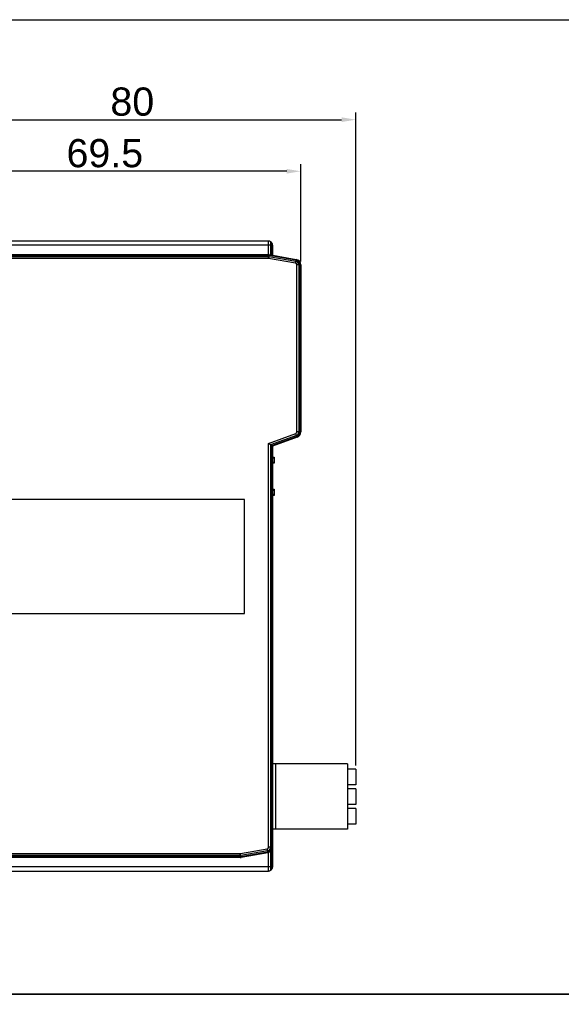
# Model space of a CAD drawing. Header units: millimetres. Extents: x 46 to 1057, y -1515 to -1121.
# Tile 57 of 63: x 377 to 473, y -1296 to -1121. Entities that reach past the tile are written whole.
import ezdxf

# ---------------------------------------------------------------- set-up
doc = ezdxf.new("R2010")
doc.units = ezdxf.units.MM
doc.header["$PDSIZE"] = -1
doc.styles.get("Standard").update_dxf_attribs({"font": 'arial.ttf', "height": 5})
doc.dimstyles.new('ISO-25', dxfattribs={"dimtxt": 5, "dimasz": 2.5, "dimexe": 1.25, "dimexo": 0.625, "dimtad": 1, "dimdec": 1, "dimdsep": 46, "dimtxsty": 'Standard', "dimcen": 2.5, "dimadec": 0, "dimazin": 0, "dimtfac": 1, "dimtdec": 1, "dimtmove": 0, "dimatfit": 3, "dimfxl": 1, "dimarcsym": 0})

# ---------------------------------------------------------------- blocks, each defined once
blk = doc.blocks.new('*D15')
at = {"color": 0, "lineweight": -2}
for p, q in [((357.67, -1156.03), (357.67, -1137.47)), ((436.92, -1253.33), (436.92, -1137.47)), ((360.17, -1138.72), (434.42, -1138.72))]:
    blk.add_line(p, q, dxfattribs=at)
at = {"color": 0}
for points in [[(360.17, -1138.3), (360.17, -1139.13), (357.67, -1138.72)], [(434.42, -1138.3), (434.42, -1139.13), (436.92, -1138.72)]]:
    blk.add_solid(points, dxfattribs=at)
at = {"layer": 'Defpoints', "color": 0}
for p in [(436.92, -1138.72), (357.67, -1156.65), (436.92, -1253.95)]:
    blk.add_point(p, dxfattribs=at)
at = {"color": 0, "insert": (397.29, -1135.54), "char_height": 5, "attachment_point": 5}
blk.add_mtext('80', dxfattribs=at)
blk = doc.blocks.new('*D16')
at = {"color": 0, "lineweight": -2}
for p, q in [((357.67, -1156.03), (357.67, -1146.62)), ((424.67, -1147.87), (360.17, -1147.87)), ((427.17, -1163.87), (427.17, -1146.62))]:
    blk.add_line(p, q, dxfattribs=at)
at = {"color": 0}
for points in [[(360.17, -1147.46), (360.17, -1148.29), (357.67, -1147.87)], [(424.67, -1147.46), (424.67, -1148.29), (427.17, -1147.87)]]:
    blk.add_solid(points, dxfattribs=at)
at = {"layer": 'Defpoints', "color": 0}
for p in [(357.67, -1147.87), (357.67, -1156.65), (427.17, -1164.49)]:
    blk.add_point(p, dxfattribs=at)
at = {"color": 0, "insert": (392.42, -1144.69), "char_height": 5, "attachment_point": 5}
blk.add_mtext('69.5', dxfattribs=at)

msp = doc.modelspace()

# ---------------------------------------------------------------- linework, layer by layer
at = {"color": 7, "linetype": 'Continuous', "lineweight": 25}
for p, q in [((421.46, -1160.25), (361.88, -1160.25)), ((421.46, -1161), (361.88, -1161)), ((421.46, -1161), (421.46, -1160.25)), ((421.46, -1162.65), (421.46, -1161)), ((421.82, -1161), (421.46, -1161)), ((422.02, -1160.6), (421.82, -1160.4)), ((421.82, -1160.4), (421.82, -1161)), ((421.82, -1161), (421.82, -1162.71)), ((421.82, -1161), (422.02, -1161)), ((422.02, -1161), (422.02, -1160.6)), ((422.02, -1162.74), (422.02, -1161)), ((422.17, -1161), (422.02, -1161)), ((422.17, -1160.96), (422.17, -1161)), ((422.17, -1161), (422.17, -1162.77)), ((362.17, -1162.65), (421.41, -1162.65)), ((421.41, -1162.8), (362.17, -1162.8)), ((362.17, -1163), (421.41, -1163)), ((421.41, -1163.36), (362.17, -1163.36)), ((421.41, -1162.65), (421.41, -1162.8)), ((421.41, -1162.8), (421.41, -1163)), ((421.41, -1163), (421.41, -1163.36)), ((426.22, -1164.2), (421.46, -1163.36)), ((421.56, -1162.81), (421.52, -1163.01)), ((421.52, -1163.01), (426.28, -1163.85)), ((426.32, -1163.65), (421.56, -1162.81)), ((421.58, -1162.67), (426.34, -1163.51)), ((426.32, -1163.65), (426.28, -1163.85)), ((426.46, -1194.13), (426.46, -1164.49)), ((426.82, -1164.49), (426.46, -1164.49)), ((426.82, -1164.49), (426.82, -1194.13)), ((427.02, -1164.49), (426.82, -1164.49)), ((427.02, -1194.13), (427.02, -1164.49)), ((427.17, -1164.49), (427.02, -1164.49)), ((427.17, -1164.49), (427.17, -1194.13)), ((421.46, -1196.16), (426.27, -1194.41)), ((426.39, -1194.74), (421.82, -1196.4)), ((422.02, -1196.55), (426.46, -1194.93)), ((426.51, -1195.07), (422.17, -1196.65)), ((426.46, -1194.93), (426.39, -1194.74)), ((426.82, -1194.13), (426.46, -1194.13)), ((427.02, -1194.13), (426.82, -1194.13)), ((427.17, -1194.13), (427.02, -1194.13)), ((421.46, -1267.81), (421.46, -1196.16)), ((421.82, -1196.4), (421.82, -1267.81)), ((422.02, -1196.55), (421.82, -1196.4)), ((422.02, -1267.81), (422.02, -1196.55)), ((422.17, -1196.65), (422.17, -1267.81)), ((422.17, -1198.6), (422.47, -1198.6)), ((422.47, -1198.6), (422.47, -1198.8)), ((422.47, -1198.8), (422.17, -1198.8)), ((422.17, -1199.5), (422.47, -1199.5)), ((422.47, -1199.7), (422.17, -1199.7)), ((422.47, -1198.8), (422.47, -1199.5)), ((422.47, -1199.5), (422.47, -1199.7)), ((422.17, -1204.3), (422.47, -1204.3)), ((422.47, -1204.5), (422.17, -1204.5)), ((422.17, -1205.2), (422.47, -1205.2)), ((422.47, -1205.4), (422.17, -1205.4)), ((422.47, -1204.3), (422.47, -1204.5)), ((422.47, -1204.5), (422.47, -1205.2)), ((422.47, -1205.2), (422.47, -1205.4)), ((417.17, -1206.15), (366.97, -1206.15)), ((417.17, -1226.35), (417.17, -1206.15)), ((366.97, -1226.35), (417.17, -1226.35)), ((422.67, -1253.05), (422.17, -1253.05)), ((435.47, -1253.05), (422.67, -1253.05)), ((422.67, -1253.05), (422.67, -1264.65)), ((435.47, -1253.05), (435.47, -1264.65)), ((436.92, -1253.95), (435.47, -1253.95)), ((436.92, -1253.95), (436.92, -1256.75)), ((436.92, -1256.75), (435.47, -1256.75)), ((436.92, -1257.45), (435.47, -1257.45)), ((436.92, -1257.45), (436.92, -1260.25)), ((436.92, -1260.25), (435.47, -1260.25)), ((436.92, -1260.95), (435.47, -1260.95)), ((436.92, -1260.95), (436.92, -1263.75)), ((422.67, -1264.65), (422.17, -1264.65)), ((435.47, -1264.65), (422.67, -1264.65)), ((436.92, -1263.75), (435.47, -1263.75)), ((416.46, -1268.94), (421.22, -1268.1)), ((421.28, -1268.45), (416.52, -1269.29)), ((421.32, -1268.65), (421.28, -1268.45)), ((421.82, -1267.81), (421.46, -1267.81)), ((422.02, -1267.81), (421.82, -1267.81)), ((421.82, -1268.58), (421.82, -1271.3)), ((422.17, -1267.81), (422.02, -1267.81)), ((422.02, -1271.3), (422.02, -1268.33)), ((422.17, -1267.81), (422.17, -1271.3)), ((362.17, -1268.94), (416.41, -1268.94)), ((416.41, -1269.3), (362.17, -1269.3)), ((362.17, -1269.5), (416.41, -1269.5)), ((416.41, -1269.65), (362.17, -1269.65)), ((416.41, -1269.3), (416.41, -1268.94)), ((416.41, -1269.5), (416.41, -1269.3)), ((416.41, -1269.65), (416.41, -1269.5)), ((416.56, -1269.49), (416.52, -1269.29)), ((416.56, -1269.49), (421.32, -1268.65)), ((421.34, -1268.8), (416.58, -1269.64)), ((421.46, -1271.3), (421.46, -1268.77)), ((421.46, -1271.3), (361.88, -1271.3)), ((361.88, -1272.05), (421.46, -1272.05)), ((421.82, -1271.3), (421.46, -1271.3)), ((421.46, -1272.05), (421.46, -1271.3)), ((422.02, -1271.3), (421.82, -1271.3)), ((421.82, -1271.3), (421.82, -1271.9)), ((421.82, -1271.9), (422.02, -1271.7)), ((422.17, -1271.3), (422.02, -1271.3)), ((422.02, -1271.7), (422.02, -1271.3)), ((422.17, -1271.3), (422.17, -1271.34))]:
    msp.add_line(p, q, dxfattribs=at)
for points in [[(45.52, -1120.97), (717.29, -1120.97), (717.29, -1293.92), (45.52, -1293.92)], [(45.52, -1293.92), (717.29, -1293.92), (717.29, -1515.34), (45.52, -1515.34)]]:
    msp.add_lwpolyline(points, close=True)
at = {"color": 7, "linetype": 'Continuous', "lineweight": 25, "flags": 128}
for points in [[(421.52, -1163.01), (421.52, -1163.05), (421.51, -1163.09), (421.5, -1163.13), (421.5, -1163.17), (421.49, -1163.22), (421.48, -1163.27), (421.47, -1163.31), (421.46, -1163.36)], [(421.58, -1162.67), (421.58, -1162.67), (421.58, -1162.68), (421.58, -1162.69), (421.58, -1162.7), (421.57, -1162.72), (421.57, -1162.75), (421.57, -1162.78), (421.56, -1162.81)], [(426.34, -1163.51), (426.34, -1163.51), (426.34, -1163.52), (426.34, -1163.53), (426.34, -1163.54), (426.33, -1163.56), (426.33, -1163.59), (426.32, -1163.62), (426.32, -1163.65)], [(426.28, -1163.85), (426.28, -1163.89), (426.27, -1163.93), (426.26, -1163.97), (426.25, -1164.01), (426.25, -1164.06), (426.24, -1164.11), (426.23, -1164.15), (426.22, -1164.2)], [(426.39, -1194.74), (426.38, -1194.7), (426.37, -1194.67), (426.35, -1194.63), (426.34, -1194.59), (426.32, -1194.54), (426.3, -1194.5), (426.29, -1194.45), (426.27, -1194.41)], [(426.51, -1195.07), (426.51, -1195.07), (426.51, -1195.06), (426.5, -1195.05), (426.5, -1195.04), (426.49, -1195.02), (426.48, -1194.99), (426.47, -1194.96), (426.46, -1194.93)], [(421.82, -1196.4), (421.74, -1196.35), (421.65, -1196.29), (421.56, -1196.22), (421.46, -1196.16)], [(422.17, -1196.65), (422.16, -1196.64), (422.13, -1196.62), (422.09, -1196.59), (422.02, -1196.55)], [(421.28, -1268.45), (421.28, -1268.41), (421.27, -1268.37), (421.26, -1268.33), (421.25, -1268.29), (421.25, -1268.24), (421.24, -1268.2), (421.23, -1268.15), (421.22, -1268.1)], [(416.52, -1269.29), (416.52, -1269.25), (416.51, -1269.21), (416.5, -1269.17), (416.5, -1269.13), (416.49, -1269.08), (416.48, -1269.04), (416.47, -1268.99), (416.46, -1268.94)], [(416.58, -1269.64), (416.58, -1269.63), (416.58, -1269.63), (416.58, -1269.61), (416.58, -1269.6), (416.57, -1269.58), (416.57, -1269.55), (416.57, -1269.52), (416.56, -1269.49)], [(421.34, -1268.8), (421.34, -1268.79), (421.34, -1268.79), (421.34, -1268.78), (421.34, -1268.76), (421.33, -1268.74), (421.33, -1268.71), (421.32, -1268.69), (421.32, -1268.65)]]:
    msp.add_lwpolyline(points, dxfattribs=at)
at = {"color": 7, "linetype": 'Continuous', "lineweight": 25}
for centre, radius, start, end in [((421.46, -1160.75), 0.5, 45, 90), ((421.67, -1160.96), 0.5, 0, 45), ((421.41, -1163.65), 1, 80, 90), ((421.41, -1163.65), 0.854, 80, 90), ((421.41, -1163.65), 0.646, 80, 90), ((421.41, -1163.65), 0.293, 80, 90), ((426.17, -1164.49), 0.854, 0, 80), ((426.17, -1164.49), 1, 0, 80), ((426.17, -1164.49), 0.293, 0, 80), ((426.17, -1164.49), 0.646, 0, 80), ((426.17, -1194.13), 0.293, 290, 0), ((426.17, -1194.13), 0.646, 290, 0), ((426.17, -1194.13), 0.854, 290, 0), ((426.17, -1194.13), 1, 290, 0), ((421.17, -1267.81), 0.293, 280, 0), ((421.17, -1267.81), 0.646, 280, 0), ((421.17, -1267.81), 0.854, 280, 0), ((421.17, -1267.81), 1, 280, 0), ((416.41, -1268.65), 0.293, 270, 280), ((416.41, -1268.65), 0.646, 270, 280), ((416.41, -1268.65), 0.854, 270, 280), ((416.41, -1268.65), 1, 270, 280), ((421.46, -1271.55), 0.5, 270, 315), ((421.67, -1271.34), 0.5, 315, 0)]:
    msp.add_arc(centre, radius, start, end, dxfattribs=at)

# ---------------------------------------------------------------- dimensions: what is measured, and where the dimension line sits
dim = msp.add_linear_dim(base=(436.92, -1138.72), p1=(357.67, -1156.65), p2=(436.92, -1253.95), text='80', dimstyle='ISO-25')
dim.commit()
dim.dimension.update_dxf_attribs({"geometry": '*D15', "text_midpoint": (397.29, -1135.54)})
dim = msp.add_linear_dim(base=(357.67, -1147.87), p1=(427.17, -1164.49), p2=(357.67, -1156.65), dimstyle='ISO-25')
dim.commit()
dim.dimension.update_dxf_attribs({"geometry": '*D16', "text_midpoint": (392.42, -1144.69)})

doc.saveas('drawing.dxf')
